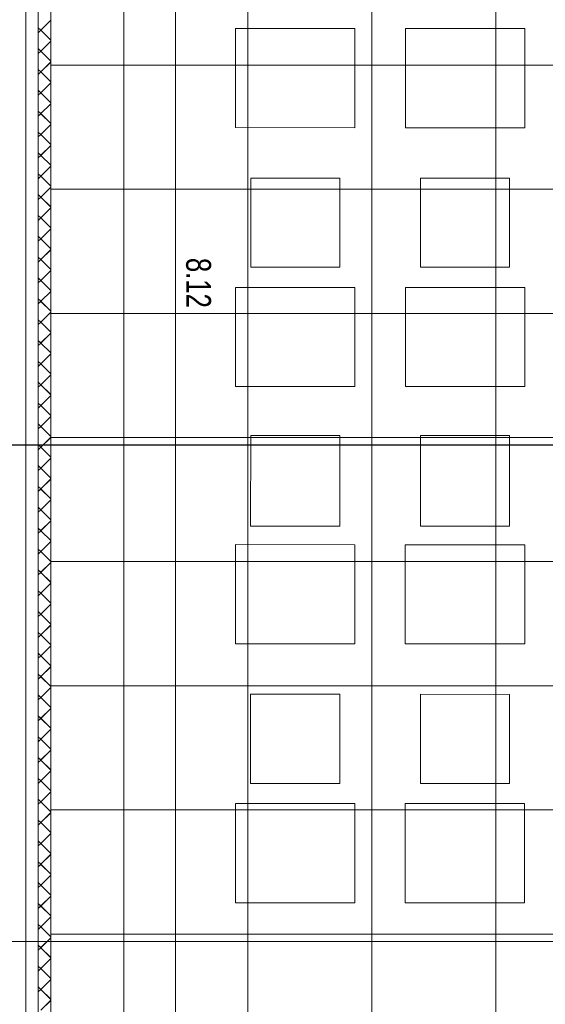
# Model space of a CAD drawing. Extents: x 229 to 926, y 37 to 878.
# Tile 21 of 162: x 552 to 605, y 209 to 308. Entities that reach past the tile are written whole.
import ezdxf
from ezdxf.lldxf.tags import DXFTag

# ---------------------------------------------------------------- set-up
doc = ezdxf.new("R2010")
doc.units = 0
doc.layers.get('0').update_dxf_attribs({"lineweight": 13})
doc.layers.add('A_BI_Innenwand', color=7, linetype='Continuous', lineweight=18, true_color=0x80ff80, plot=False)
for name, color, linetype, lineweight in [('Ausstattung', 7, 'Continuous', 25), ('Axen', 7, 'Continuous', 25), ('Axen-A03ENIVKI0', 7, 'Continuous', 25), ('Deckenspiegel', 7, 'Continuous', 25), ('Fullfläche', 7, 'Continuous', 25), ('Fullfläche-A03ENIVQI0', 7, 'Continuous', 25), ('Maßlinien', 7, 'Continuous', 25), ('Maßlinien-A03ENIVNI0', 7, 'Continuous', 25), ('Wände', 7, 'Continuous', 25), ('Wände-A03ENIVMI0', 7, 'Continuous', 25)]:
    doc.layers.add(name, color=color, linetype=linetype, lineweight=lineweight)
doc.styles.get("Standard").update_dxf_attribs({"font": 'arial.ttf'})
tags = doc.linetypes.add('ALL_S25', pattern=[0.001, 0, -0.001]).pattern_tags.tags
tags[6:7] = [DXFTag(74, 4), DXFTag(75, 0), DXFTag(340, '0'), DXFTag(46, 1.0), DXFTag(50, 0.0), DXFTag(44, 0.0), DXFTag(45, 0.0)]
tags[4:5] = [DXFTag(74, 4), DXFTag(75, 0), DXFTag(340, '0'), DXFTag(46, 1.0), DXFTag(50, 0.0), DXFTag(44, 0.0), DXFTag(45, 0.0)]
tags = doc.linetypes.add('ALL_S25-A03ENIVOI0', pattern=[0.001, 0, -0.001]).pattern_tags.tags
tags[6:7] = [DXFTag(74, 4), DXFTag(75, 0), DXFTag(340, '0'), DXFTag(46, 1.0), DXFTag(50, 0.0), DXFTag(44, 0.0), DXFTag(45, 0.0)]
tags[4:5] = [DXFTag(74, 4), DXFTag(75, 0), DXFTag(340, '0'), DXFTag(46, 1.0), DXFTag(50, 0.0), DXFTag(44, 0.0), DXFTag(45, 0.0)]

# ---------------------------------------------------------------- blocks, each defined once
blk = doc.blocks.new('Referenz-A03ENIVGI0', base_point=(255.728, 66.032))
at = {"layer": 'Ausstattung', "color": 0, "lineweight": -2}
for p, q in [((573.954, 297.306), (573.955, 307.297)), ((573.955, 307.297), (585.978, 307.295)), ((585.978, 307.295), (585.977, 297.304)), ((591.057, 297.304), (591.059, 307.294)), ((591.059, 307.294), (603.082, 307.293)), ((603.082, 307.293), (603.081, 297.302)), ((585.977, 297.304), (573.954, 297.306)), ((603.081, 297.302), (591.057, 297.304)), ((575.477, 283.25), (575.478, 292.225)), ((575.478, 292.225), (584.453, 292.224)), ((584.453, 292.224), (584.452, 283.249)), ((592.58, 283.248), (592.581, 292.223)), ((592.581, 292.223), (601.556, 292.222)), ((601.556, 292.222), (601.555, 283.247)), ((584.452, 283.249), (575.477, 283.25)), ((601.555, 283.247), (592.58, 283.248)), ((573.951, 271.227), (573.952, 281.218)), ((573.952, 281.218), (585.975, 281.217)), ((585.975, 281.217), (585.974, 271.226)), ((591.054, 271.225), (591.055, 281.216)), ((591.055, 281.216), (603.079, 281.215)), ((603.079, 281.215), (603.077, 271.224)), ((585.974, 271.226), (573.951, 271.227)), ((603.077, 271.224), (591.054, 271.225)), ((575.473, 257.172), (575.475, 266.316)), ((575.475, 266.316), (584.449, 266.315)), ((584.449, 266.315), (584.448, 257.171)), ((592.577, 257.17), (592.578, 266.314)), ((592.578, 266.314), (601.553, 266.313)), ((601.553, 266.313), (601.552, 257.169)), ((584.448, 257.171), (575.473, 257.172)), ((601.552, 257.169), (592.577, 257.17)), ((573.948, 245.318), (573.949, 255.309)), ((573.949, 255.309), (585.972, 255.308)), ((585.972, 255.308), (585.971, 245.317)), ((591.051, 245.316), (591.052, 255.307)), ((591.052, 255.307), (603.075, 255.306)), ((603.075, 255.306), (603.074, 245.315)), ((585.971, 245.317), (573.948, 245.318)), ((603.074, 245.315), (591.051, 245.316)), ((575.47, 231.263), (575.471, 240.238)), ((575.471, 240.238), (584.446, 240.237)), ((584.446, 240.237), (584.445, 231.262)), ((592.574, 231.261), (592.575, 240.236)), ((592.575, 240.236), (601.55, 240.235)), ((601.55, 240.235), (601.549, 231.26)), ((584.445, 231.262), (575.47, 231.263)), ((601.549, 231.26), (592.574, 231.261)), ((573.945, 219.24), (573.946, 229.231)), ((573.946, 229.231), (585.969, 229.23)), ((585.969, 229.23), (585.968, 219.239)), ((591.048, 219.238), (591.049, 229.229)), ((591.049, 229.229), (603.072, 229.228)), ((603.072, 229.228), (603.071, 219.237)), ((585.968, 219.239), (573.945, 219.24)), ((603.071, 219.237), (591.048, 219.238))]:
    blk.add_line(p, q, dxfattribs=at)
at = {"layer": 'Axen', "color": 0, "linetype": 'ALL_S25', "lineweight": -2, "ltscale": 0.13}
for p, q in [((552.835, 66.032), (552.835, 801.547)), ((735.547, 265.342), (301.632, 265.342)), ((735.547, 215.341), (301.621, 215.341))]:
    blk.add_line(p, q, dxfattribs=at)
at = {"layer": 'Fullfläche', "color": 0, "lineweight": -2}
for p, q in [((554.334, 307.117), (555.335, 308.117)), ((554.085, 307.363), (554.332, 307.117)), ((554.085, 306.866), (554.332, 307.113)), ((554.334, 307.113), (555.335, 306.112)), ((554.334, 305.017), (555.335, 306.017)), ((554.085, 305.263), (554.332, 305.017)), ((554.085, 304.766), (554.332, 305.013)), ((554.334, 305.013), (555.335, 304.012)), ((554.334, 302.917), (555.335, 303.917)), ((554.085, 303.163), (554.332, 302.917)), ((554.085, 302.666), (554.332, 302.913)), ((554.334, 302.913), (555.335, 301.912)), ((554.334, 300.817), (555.335, 301.817)), ((554.085, 301.063), (554.332, 300.817)), ((554.085, 300.566), (554.332, 300.813)), ((554.334, 300.813), (555.335, 299.812)), ((554.334, 298.717), (555.335, 299.717)), ((554.085, 298.963), (554.332, 298.717)), ((554.085, 298.466), (554.332, 298.713)), ((554.334, 298.713), (555.335, 297.712)), ((554.334, 296.617), (555.335, 297.617)), ((554.085, 296.863), (554.332, 296.617)), ((554.085, 296.366), (554.332, 296.613)), ((554.334, 296.613), (555.335, 295.612)), ((554.334, 294.517), (555.335, 295.517)), ((554.085, 294.763), (554.332, 294.517)), ((554.085, 294.266), (554.332, 294.513)), ((554.334, 294.513), (555.335, 293.512)), ((554.085, 292.663), (554.332, 292.417)), ((554.334, 292.417), (555.335, 293.417)), ((554.085, 292.166), (554.332, 292.412)), ((554.334, 292.412), (555.335, 291.412)), ((554.085, 290.563), (554.332, 290.317)), ((554.334, 290.317), (555.335, 291.317)), ((554.085, 290.066), (554.332, 290.312)), ((554.334, 290.312), (555.335, 289.312)), ((554.334, 288.217), (555.335, 289.217)), ((554.085, 288.463), (554.332, 288.217)), ((554.085, 287.966), (554.332, 288.212)), ((554.334, 288.212), (555.335, 287.212)), ((554.334, 286.117), (555.335, 287.117)), ((554.085, 286.363), (554.332, 286.117)), ((554.085, 285.866), (554.332, 286.112)), ((554.334, 286.112), (555.335, 285.112)), ((554.334, 284.017), (555.335, 285.017)), ((554.085, 284.263), (554.332, 284.017)), ((554.085, 283.766), (554.332, 284.012)), ((554.334, 284.012), (555.335, 283.012)), ((554.334, 281.917), (555.335, 282.917)), ((554.085, 282.163), (554.332, 281.917)), ((554.085, 281.666), (554.332, 281.912)), ((554.334, 281.912), (555.335, 280.912)), ((554.334, 279.817), (555.335, 280.817)), ((554.085, 280.063), (554.332, 279.817)), ((554.085, 279.566), (554.332, 279.812)), ((554.334, 279.812), (555.335, 278.812)), ((554.334, 277.717), (555.335, 278.717)), ((554.085, 277.963), (554.332, 277.717)), ((554.085, 277.466), (554.332, 277.712)), ((554.334, 277.712), (555.335, 276.712)), ((554.085, 275.863), (554.332, 275.617)), ((554.334, 275.617), (555.335, 276.617)), ((554.085, 275.366), (554.332, 275.612)), ((554.334, 275.612), (555.335, 274.612)), ((554.085, 273.763), (554.332, 273.516)), ((554.334, 273.516), (555.335, 274.517)), ((554.085, 273.266), (554.332, 273.512)), ((554.334, 273.512), (555.335, 272.512)), ((554.334, 271.416), (555.335, 272.417)), ((554.085, 271.663), (554.332, 271.416)), ((554.085, 271.166), (554.332, 271.412)), ((554.334, 271.412), (555.335, 270.412)), ((554.334, 269.317), (555.335, 270.317)), ((554.085, 269.563), (554.332, 269.317)), ((554.085, 269.066), (554.332, 269.312)), ((554.334, 269.312), (555.335, 268.312)), ((554.334, 267.216), (555.335, 268.217)), ((554.085, 267.463), (554.332, 267.216)), ((554.085, 266.966), (554.332, 267.212)), ((554.334, 267.212), (555.335, 266.212)), ((554.334, 265.116), (555.335, 266.117)), ((554.085, 265.363), (554.332, 265.116)), ((554.085, 264.866), (554.332, 265.112)), ((554.334, 265.112), (555.335, 264.112)), ((554.334, 263.016), (555.335, 264.016)), ((554.085, 263.263), (554.332, 263.016)), ((554.085, 262.766), (554.332, 263.012)), ((554.334, 263.012), (555.335, 262.012)), ((554.334, 260.916), (555.335, 261.916)), ((554.085, 261.163), (554.332, 260.916)), ((554.085, 260.666), (554.332, 260.912)), ((554.334, 260.912), (555.335, 259.912)), ((554.334, 258.816), (555.335, 259.816)), ((554.085, 259.063), (554.332, 258.816)), ((554.085, 258.566), (554.332, 258.812)), ((554.334, 258.812), (555.335, 257.812)), ((554.085, 256.963), (554.332, 256.716)), ((554.334, 256.716), (555.335, 257.716)), ((554.085, 256.465), (554.332, 256.712)), ((554.334, 256.712), (555.335, 255.712)), ((554.085, 254.863), (554.332, 254.616)), ((554.334, 254.616), (555.335, 255.616)), ((554.085, 254.365), (554.332, 254.612)), ((554.334, 254.612), (555.335, 253.612)), ((554.334, 252.516), (555.335, 253.516)), ((554.085, 252.763), (554.332, 252.516)), ((554.085, 252.265), (554.332, 252.512)), ((554.334, 252.512), (555.335, 251.512)), ((554.334, 250.416), (555.335, 251.416)), ((554.085, 250.663), (554.332, 250.416)), ((554.085, 250.165), (554.332, 250.412)), ((554.334, 250.412), (555.335, 249.412)), ((554.334, 248.316), (555.335, 249.316)), ((554.085, 248.563), (554.332, 248.316)), ((554.085, 248.065), (554.332, 248.312)), ((554.334, 248.312), (555.335, 247.312)), ((554.334, 246.216), (555.335, 247.216)), ((554.085, 246.463), (554.332, 246.216)), ((554.085, 245.965), (554.332, 246.212)), ((554.334, 246.212), (555.335, 245.212)), ((554.334, 244.116), (555.335, 245.116)), ((554.085, 244.363), (554.332, 244.116)), ((554.085, 243.865), (554.332, 244.112)), ((554.334, 244.112), (555.335, 243.112)), ((554.334, 242.016), (555.335, 243.016)), ((554.085, 242.263), (554.332, 242.016)), ((554.085, 241.765), (554.332, 242.012)), ((554.334, 242.012), (555.335, 241.012)), ((554.085, 240.163), (554.332, 239.916)), ((554.334, 239.916), (555.335, 240.916)), ((554.085, 239.665), (554.332, 239.912)), ((554.334, 239.912), (555.335, 238.912)), ((554.085, 238.063), (554.332, 237.816)), ((554.334, 237.816), (555.335, 238.816)), ((554.085, 237.565), (554.332, 237.812)), ((554.334, 237.812), (555.335, 236.812)), ((554.335, 235.716), (555.335, 236.716)), ((554.085, 235.963), (554.332, 235.716)), ((554.085, 235.465), (554.332, 235.712)), ((554.335, 235.712), (555.335, 234.712)), ((554.335, 233.616), (555.335, 234.616)), ((554.085, 233.863), (554.332, 233.616)), ((554.085, 233.365), (554.332, 233.612)), ((554.335, 233.612), (555.335, 232.612)), ((554.335, 231.516), (555.335, 232.516)), ((554.085, 231.763), (554.332, 231.516)), ((554.085, 231.265), (554.332, 231.512)), ((554.335, 231.512), (555.335, 230.512)), ((554.335, 229.416), (555.335, 230.416)), ((554.085, 229.663), (554.332, 229.416)), ((554.085, 229.165), (554.332, 229.412)), ((554.335, 229.412), (555.335, 228.412)), ((554.335, 227.316), (555.335, 228.316)), ((554.085, 227.563), (554.332, 227.316)), ((554.085, 227.065), (554.332, 227.312)), ((554.335, 227.312), (555.335, 226.312)), ((554.335, 225.216), (555.335, 226.216)), ((554.085, 225.463), (554.332, 225.216)), ((554.085, 224.965), (554.332, 225.212)), ((554.335, 225.212), (555.335, 224.212)), ((554.335, 223.116), (555.335, 224.116)), ((554.085, 223.363), (554.333, 223.116)), ((554.085, 222.865), (554.333, 223.112)), ((554.335, 223.112), (555.335, 222.112)), ((554.085, 221.263), (554.333, 221.016)), ((554.335, 221.016), (555.335, 222.016)), ((554.085, 220.765), (554.333, 221.012)), ((554.335, 221.012), (555.335, 220.012)), ((554.085, 219.163), (554.333, 218.916)), ((554.335, 218.916), (555.335, 219.916)), ((554.085, 218.665), (554.333, 218.912)), ((554.335, 218.912), (555.335, 217.912)), ((554.335, 216.816), (555.335, 217.816)), ((554.085, 217.063), (554.333, 216.816)), ((554.085, 216.565), (554.333, 216.812)), ((554.335, 216.812), (555.335, 215.812)), ((554.335, 214.716), (555.335, 215.715)), ((554.085, 214.963), (554.333, 214.716)), ((554.085, 214.465), (554.333, 214.712)), ((554.335, 214.712), (555.335, 213.712)), ((554.335, 212.616), (555.335, 213.615)), ((554.085, 212.863), (554.333, 212.616)), ((554.085, 212.365), (554.333, 212.612)), ((554.335, 212.612), (555.335, 211.612)), ((554.335, 210.516), (555.335, 211.515)), ((554.085, 210.763), (554.333, 210.516)), ((554.085, 210.265), (554.333, 210.512)), ((554.335, 210.512), (555.335, 209.512)), ((554.335, 208.416), (555.335, 209.415))]:
    blk.add_line(p, q, dxfattribs=at)
at = {"layer": 'Maßlinien', "color": 0, "lineweight": -2}
for p, q in [((567.897, 362.843), (567.897, 287.658)), ((567.897, 287.658), (567.897, 269.381)), ((567.897, 269.381), (567.897, 200.441))]:
    blk.add_line(p, q, dxfattribs=at)
at = {"layer": 'Wände', "color": 0, "lineweight": -2}
for p, q in [((552.835, 200.441), (552.835, 380.248)), ((554.085, 364.093), (554.085, 200.441)), ((555.335, 315.342), (555.335, 265.342)), ((555.335, 265.342), (555.335, 200.441))]:
    blk.add_line(p, q, dxfattribs=at)
at = {"layer": 'Maßlinien', "color": 0, "lineweight": -2, "insert": (571.48, 284.185), "char_height": 2.50002, "attachment_point": 1, "rotation": 270.00001}
blk.add_mtext('{\\W0.74;\\fArial;8.12}', dxfattribs=at)
blk = doc.blocks.new('Referenz-A03ENIVUI0', base_point=(281.599, 66.032))
at = {"layer": 'Axen-A03ENIVKI0', "color": 0, "linetype": 'ALL_S25-A03ENIVOI0', "lineweight": -2, "ltscale": 0.13}
for p, q in [((552.833, 66.032), (552.833, 801.546)), ((735.547, 265.347), (301.632, 265.347)), ((735.547, 215.347), (301.622, 215.347))]:
    blk.add_line(p, q, dxfattribs=at)
at = {"layer": 'Deckenspiegel', "color": 0, "lineweight": -2}
for p, q in [((555.333, 362.847), (555.333, 169.347)), ((562.683, 362.847), (562.683, 169.347)), ((575.183, 362.847), (575.183, 169.347)), ((587.683, 362.847), (587.683, 169.347)), ((600.183, 362.847), (600.183, 169.347)), ((670.033, 303.597), (555.333, 303.597)), ((670.033, 291.097), (555.333, 291.097)), ((670.033, 278.597), (555.333, 278.597)), ((670.033, 266.097), (555.333, 266.097)), ((670.033, 253.597), (555.333, 253.597)), ((670.033, 241.097), (555.333, 241.097)), ((670.033, 228.597), (555.333, 228.597)), ((670.033, 216.097), (555.333, 216.097))]:
    blk.add_line(p, q, dxfattribs=at)
at = {"layer": 'Fullfläche-A03ENIVQI0', "color": 0, "lineweight": -2}
for p, q in [((554.332, 307.122), (555.333, 308.122)), ((554.083, 307.368), (554.33, 307.122)), ((554.083, 306.871), (554.33, 307.118)), ((554.332, 307.118), (555.333, 306.117)), ((554.332, 305.022), (555.333, 306.022)), ((554.083, 305.268), (554.33, 305.022)), ((554.083, 304.771), (554.33, 305.018)), ((554.332, 305.018), (555.333, 304.017)), ((554.332, 302.922), (555.333, 303.922)), ((554.083, 303.168), (554.33, 302.922)), ((554.083, 302.671), (554.33, 302.918)), ((554.332, 302.918), (555.333, 301.917)), ((554.332, 300.822), (555.333, 301.822)), ((554.083, 301.068), (554.33, 300.822)), ((554.083, 300.571), (554.33, 300.818)), ((554.332, 300.818), (555.333, 299.817)), ((554.332, 298.722), (555.333, 299.722)), ((554.083, 298.968), (554.33, 298.722)), ((554.083, 298.471), (554.33, 298.718)), ((554.332, 298.718), (555.333, 297.717)), ((554.332, 296.622), (555.333, 297.622)), ((554.083, 296.868), (554.33, 296.622)), ((554.083, 296.371), (554.33, 296.618)), ((554.332, 296.618), (555.333, 295.617)), ((554.332, 294.522), (555.333, 295.522)), ((554.083, 294.768), (554.33, 294.522)), ((554.083, 294.271), (554.33, 294.518)), ((554.332, 294.518), (555.333, 293.517)), ((554.083, 292.668), (554.33, 292.422)), ((554.332, 292.422), (555.333, 293.422)), ((554.083, 292.171), (554.33, 292.418)), ((554.332, 292.418), (555.333, 291.417)), ((554.083, 290.568), (554.33, 290.322)), ((554.332, 290.322), (555.333, 291.322)), ((554.083, 290.071), (554.33, 290.318)), ((554.332, 290.318), (555.333, 289.317)), ((554.332, 288.222), (555.333, 289.222)), ((554.083, 288.468), (554.33, 288.222)), ((554.083, 287.971), (554.33, 288.218)), ((554.332, 288.218), (555.333, 287.217)), ((554.332, 286.122), (555.333, 287.122)), ((554.083, 286.368), (554.33, 286.122)), ((554.083, 285.871), (554.33, 286.118)), ((554.332, 286.118), (555.333, 285.117)), ((554.332, 284.022), (555.333, 285.022)), ((554.083, 284.268), (554.33, 284.022)), ((554.083, 283.771), (554.33, 284.018)), ((554.332, 284.018), (555.333, 283.018)), ((554.332, 281.922), (555.333, 282.922)), ((554.083, 282.168), (554.33, 281.922)), ((554.083, 281.671), (554.33, 281.918)), ((554.332, 281.918), (555.333, 280.918)), ((554.332, 279.822), (555.333, 280.822)), ((554.083, 280.068), (554.33, 279.822)), ((554.083, 279.571), (554.33, 279.818)), ((554.332, 279.818), (555.333, 278.818)), ((554.332, 277.722), (555.333, 278.722)), ((554.083, 277.968), (554.33, 277.722)), ((554.083, 277.471), (554.33, 277.718)), ((554.332, 277.718), (555.333, 276.718)), ((554.083, 275.868), (554.33, 275.622)), ((554.332, 275.622), (555.333, 276.622)), ((554.083, 275.371), (554.33, 275.618)), ((554.332, 275.618), (555.333, 274.618)), ((554.083, 273.768), (554.33, 273.522)), ((554.332, 273.522), (555.333, 274.522)), ((554.083, 273.271), (554.33, 273.518)), ((554.332, 273.518), (555.333, 272.518)), ((554.332, 271.422), (555.333, 272.422)), ((554.083, 271.668), (554.33, 271.422)), ((554.083, 271.171), (554.33, 271.418)), ((554.332, 271.418), (555.333, 270.418)), ((554.332, 269.322), (555.333, 270.322)), ((554.083, 269.569), (554.33, 269.322)), ((554.083, 269.071), (554.33, 269.318)), ((554.332, 269.318), (555.333, 268.318)), ((554.332, 267.222), (555.333, 268.222)), ((554.083, 267.469), (554.33, 267.222)), ((554.083, 266.971), (554.33, 267.218)), ((554.332, 267.218), (555.333, 266.218)), ((554.332, 265.122), (555.333, 266.122)), ((554.083, 265.369), (554.33, 265.122)), ((554.083, 264.871), (554.33, 265.118)), ((554.332, 265.118), (555.333, 264.118)), ((554.332, 263.022), (555.333, 264.022)), ((554.083, 263.269), (554.33, 263.022)), ((554.083, 262.771), (554.33, 263.018)), ((554.332, 263.018), (555.333, 262.018)), ((554.332, 260.922), (555.333, 261.922)), ((554.083, 261.169), (554.33, 260.922)), ((554.083, 260.671), (554.33, 260.918)), ((554.332, 260.918), (555.333, 259.918)), ((554.332, 258.822), (555.333, 259.822)), ((554.083, 259.069), (554.33, 258.822)), ((554.083, 258.571), (554.33, 258.818)), ((554.332, 258.818), (555.333, 257.818)), ((554.083, 256.969), (554.33, 256.722)), ((554.332, 256.722), (555.333, 257.722)), ((554.083, 256.471), (554.33, 256.718)), ((554.332, 256.718), (555.333, 255.718)), ((554.083, 254.869), (554.33, 254.622)), ((554.332, 254.622), (555.333, 255.622)), ((554.083, 254.371), (554.33, 254.618)), ((554.332, 254.618), (555.333, 253.618)), ((554.332, 252.522), (555.333, 253.522)), ((554.083, 252.769), (554.33, 252.522)), ((554.083, 252.271), (554.33, 252.518)), ((554.332, 252.518), (555.333, 251.518)), ((554.332, 250.422), (555.333, 251.422)), ((554.083, 250.669), (554.33, 250.422)), ((554.083, 250.171), (554.33, 250.418)), ((554.332, 250.418), (555.333, 249.418)), ((554.332, 248.322), (555.333, 249.322)), ((554.083, 248.569), (554.33, 248.322)), ((554.083, 248.071), (554.33, 248.318)), ((554.332, 248.318), (555.333, 247.318)), ((554.332, 246.222), (555.333, 247.222)), ((554.083, 246.469), (554.33, 246.222)), ((554.083, 245.971), (554.33, 246.218)), ((554.332, 246.218), (555.333, 245.218)), ((554.332, 244.122), (555.333, 245.122)), ((554.083, 244.369), (554.33, 244.122)), ((554.083, 243.871), (554.33, 244.118)), ((554.332, 244.118), (555.333, 243.118)), ((554.332, 242.022), (555.333, 243.022)), ((554.083, 242.269), (554.33, 242.022)), ((554.083, 241.771), (554.33, 242.018)), ((554.332, 242.018), (555.333, 241.018)), ((554.083, 240.169), (554.33, 239.922)), ((554.332, 239.922), (555.333, 240.922)), ((554.083, 239.671), (554.33, 239.918)), ((554.332, 239.918), (555.333, 238.918)), ((554.083, 238.069), (554.33, 237.822)), ((554.332, 237.822), (555.333, 238.822)), ((554.083, 237.571), (554.33, 237.818)), ((554.332, 237.818), (555.333, 236.818)), ((554.333, 235.722), (555.333, 236.722)), ((554.083, 235.969), (554.33, 235.722)), ((554.083, 235.471), (554.33, 235.718)), ((554.333, 235.718), (555.333, 234.718)), ((554.333, 233.622), (555.333, 234.622)), ((554.083, 233.869), (554.33, 233.622)), ((554.083, 233.371), (554.33, 233.618)), ((554.333, 233.618), (555.333, 232.618)), ((554.333, 231.522), (555.333, 232.522)), ((554.083, 231.769), (554.33, 231.522)), ((554.083, 231.271), (554.33, 231.518)), ((554.333, 231.518), (555.333, 230.518)), ((554.333, 229.422), (555.333, 230.422)), ((554.083, 229.669), (554.33, 229.422)), ((554.083, 229.171), (554.33, 229.418)), ((554.333, 229.418), (555.333, 228.418)), ((554.333, 227.322), (555.333, 228.322)), ((554.083, 227.569), (554.33, 227.322)), ((554.083, 227.071), (554.33, 227.318)), ((554.333, 227.318), (555.333, 226.318)), ((554.333, 225.222), (555.333, 226.222)), ((554.083, 225.469), (554.33, 225.222)), ((554.083, 224.971), (554.33, 225.218)), ((554.333, 225.218), (555.333, 224.218)), ((554.333, 223.122), (555.333, 224.122)), ((554.083, 223.369), (554.331, 223.122)), ((554.083, 222.871), (554.331, 223.118)), ((554.333, 223.118), (555.333, 222.118)), ((554.083, 221.269), (554.331, 221.022)), ((554.333, 221.022), (555.333, 222.022)), ((554.083, 220.771), (554.331, 221.018)), ((554.333, 221.018), (555.333, 220.018)), ((554.083, 219.169), (554.331, 218.922)), ((554.333, 218.922), (555.333, 219.922)), ((554.083, 218.671), (554.331, 218.918)), ((554.333, 218.918), (555.333, 217.918)), ((554.333, 216.822), (555.333, 217.822)), ((554.083, 217.069), (554.331, 216.822)), ((554.083, 216.571), (554.331, 216.818)), ((554.333, 216.818), (555.333, 215.818)), ((554.333, 214.722), (555.333, 215.722)), ((554.083, 214.969), (554.331, 214.722)), ((554.083, 214.471), (554.331, 214.718)), ((554.333, 214.718), (555.333, 213.718)), ((554.333, 212.622), (555.333, 213.622)), ((554.083, 212.869), (554.331, 212.622)), ((554.083, 212.371), (554.331, 212.618)), ((554.333, 212.618), (555.333, 211.618)), ((554.333, 210.522), (555.333, 211.521)), ((554.083, 210.769), (554.331, 210.522)), ((554.083, 210.271), (554.331, 210.518)), ((554.333, 210.518), (555.333, 209.518)), ((554.333, 208.422), (555.333, 209.422))]:
    blk.add_line(p, q, dxfattribs=at)
at = {"layer": 'Maßlinien-A03ENIVNI0', "color": 0, "lineweight": -2}
for p, q in [((567.895, 362.847), (567.895, 287.664)), ((567.895, 287.664), (567.895, 269.386)), ((567.895, 269.386), (567.895, 200.447))]:
    blk.add_line(p, q, dxfattribs=at)
at = {"layer": 'Wände-A03ENIVMI0', "color": 0, "lineweight": -2}
for p, q in [((552.833, 200.447), (552.833, 380.252)), ((554.083, 364.097), (554.083, 200.447)), ((555.333, 315.347), (555.333, 265.347)), ((555.333, 265.347), (555.333, 200.447))]:
    blk.add_line(p, q, dxfattribs=at)
at = {"layer": 'Maßlinien-A03ENIVNI0', "color": 0, "lineweight": -2, "insert": (571.478, 284.191), "char_height": 2.49999, "attachment_point": 1, "rotation": 270.00001}
blk.add_mtext('{\\W0.74;\\fArial;8.12}', dxfattribs=at)
blk = doc.blocks.new('Wand-A03ENJ4QI0', base_point=(550.334, 169.346))
at = {"color": 0, "linetype": 'ByBlock', "lineweight": -2, "ltscale": 0.18}
blk.add_line((555.334, 200.446), (555.334, 380.251), dxfattribs=at)

msp = doc.modelspace()

# ---------------------------------------------------------------- block references
at = {"color": 251, "lineweight": 13, "ltscale": 0.13, "true_color": 0x606060}
for name, p in [('Referenz-A03ENIVGI0', (255.728, 66.032)), ('Referenz-A03ENIVUI0', (281.599, 66.032))]:
    msp.add_blockref(name, p, dxfattribs=at)
at = {"layer": 'A_BI_Innenwand', "ltscale": 0.18}
msp.add_blockref('Wand-A03ENJ4QI0', (550.334, 169.346), dxfattribs=at)

doc.saveas('drawing.dxf')
